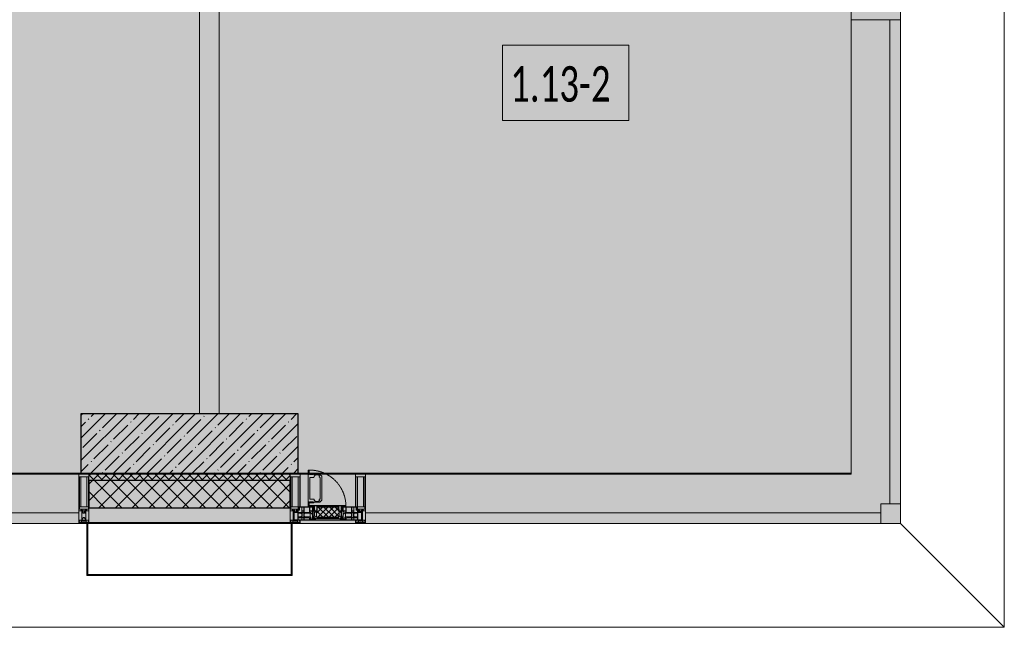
# Model space of a CAD drawing. Header units: millimetres. Extents: x -26897837 to 7466349, y -86687 to 22351.
# Tile 168 of 256: x 69418 to 74403, y -50259 to -47184. Entities that reach past the tile are written whole.
import ezdxf

# ---------------------------------------------------------------- set-up
doc = ezdxf.new("R2010")
doc.units = ezdxf.units.MM
doc.linetypes.add('-D1-02х01', pattern=[3, 2, -1])
for name, color, linetype, lineweight in [('_0', 7, 'Continuous', 13), ('A-010-A_ROOM', 7, 'Continuous', 18), ('A-200-M_WALL', 7, 'Continuous', 5), ('A-200-M_WALL_INT', 7, 'Continuous', 5), ('A-200-M_WALL_PAT', 7, 'Continuous', 5), ('A-214-M_CURT_WALL', 7, 'Continuous', 5), ('A-215-M_CURT_PANEL', 7, 'Continuous', 5), ('A-230-M_FLOOR', 7, 'Continuous', 5), ('A-280-M_COLUMN', 7, 'Continuous', 5), ('A-314-M_WINDOW', 7, 'Continuous', 5), ('S-280-M_COLUMN', 7, 'Continuous', 5), ('Z-060-M_DETAIL', 7, 'Continuous', 5), ('Ограждение', 7, 'Continuous', 5), ('Поручни', 7, 'Continuous', 5)]:
    doc.layers.add(name, color=color, linetype=linetype, lineweight=lineweight)
doc.styles.add('Calibri Light_2', font='Calibri light.ttf', dxfattribs={"width": 0.7, "height": 250})

# ---------------------------------------------------------------- blocks, each defined once
blk = doc.blocks.new('System Panel - A_PAN_Glass-3490855-50_AS_Plan_13')
at = {"layer": 'A-215-M_CURT_PANEL'}
for p, q in [((1225, 55), (-1225, 55)), ((-1225, 55), (-1225, 0)), ((1225, 0), (1225, 55)), ((-1225, 0), (1225, 0))]:
    blk.add_line(p, q, dxfattribs=at)
blk = doc.blocks.new('Rectangular Mullion - R_StandardFrame_50Wx250H-5694968-50_AS_Plan_13')
at = {"layer": 'A-214-M_CURT_WALL'}
blk.add_line((37450, 1795), (37450, -505), dxfattribs=at)
blk = doc.blocks.new('Quad Corner Mullion - Q_0_100_-50-3490237-50_AS_Plan_13')
at = {"layer": 'A-214-M_CURT_WALL', "lineweight": 9}
for p, q in [((0, 0), (-100, 0)), ((-100, 0), (-100, -100)), ((0, -100), (0, 0)), ((-100, -100), (0, -100))]:
    blk.add_line(p, q, dxfattribs=at)
blk = doc.blocks.new('Rectangular Mullion - R_StandardFrame_50Wx250H-3490856-50_AS_Plan_13')
at = {"layer": 'A-214-M_CURT_WALL', "lineweight": 9}
for p, q in [((-50, -250), (-50, 0)), ((-50, 0), (0, 0)), ((0, 0), (0, -250)), ((0, -250), (-50, -250))]:
    blk.add_line(p, q, dxfattribs=at)
blk = doc.blocks.new('System Panel - A_PAN_Glass-5838461-50_AS_Plan_13')
at = {"layer": 'A-215-M_CURT_PANEL'}
for p, q in [((1305, 55), (-1305, 55)), ((-1305, 55), (-1305, 0)), ((1305, 0), (1305, 55)), ((-1305, 0), (1305, 0))]:
    blk.add_line(p, q, dxfattribs=at)
blk = doc.blocks.new('Rectangular Mullion - R_StandardFrame_50Wx250H-5694969-50_AS_Plan_13')
at = {"layer": 'A-214-M_CURT_WALL'}
blk.add_line((37450, -505), (34990, -505), dxfattribs=at)
blk = doc.blocks.new('A_PAN_Створка - 383мм-V6-50_AS_Plan_13')
at = {"layer": 'A-215-M_CURT_PANEL'}
h = blk.add_hatch(dxfattribs=at)
h.set_pattern_fill('FP_9', color=256, style=0, pattern_type=2)
h.set_pattern_definition([(225, (34800, -754.981), (14.142136, -14.142136), []), (315, (34800, -754.981), (14.142136, 14.142136), [])])
h.paths.add_polyline_path([(-54.5, -31.8), (-54.9, -34.1), (-57.2, -36.4), (-57.2, -60.8), (-54.6, -63.4), (-53.6, -82.7), (54.6, -81.8), (54.6, -63.4), (57.2, -60.8), (57.2, -36.4), (54.9, -34.1), (54.5, -31.8)])
at = {"layer": 'A-314-M_WINDOW'}
for p, q in [((-67.9, -17), (-171, -17)), ((-171, -17), (-171, -57)), ((-171, -18.5), (-153.5, -18.5)), ((-153.5, -18.5), (-152, -20)), ((-152, -20), (-152, -73.5)), ((-150.5, -17), (-150.5, -29.4)), ((-132.4, -18.6), (-150.5, -18.6)), ((-150.5, -29.4), (-132.4, -29.4)), ((-150.5, -33.6), (-150.5, -68)), ((-136.3, -33.6), (-150.5, -33.6)), ((-137.2, -31), (-135.8, -35)), ((-132.5, -31), (-137.2, -31)), ((-132.1, -36.8), (-135.8, -35)), ((-132.1, -49), (-135.8, -50.8)), ((-132.5, -31.9), (-133.4, -33.7)), ((-133.4, -33.7), (-130.1, -35.3)), ((-132.5, -31.9), (-132.5, -31)), ((-132.4, -29.4), (-132.4, -18.6)), ((-132.1, -49), (-132.1, -36.8)), ((-131, -18.2), (-131, -29.5)), ((-120.8, -18.2), (-131, -18.2)), ((-131, -29.5), (-120.8, -29.5)), ((-131, -30.9), (-131, -33)), ((-120.8, -30.9), (-131, -30.9)), ((-129.4, -34.6), (-131, -33)), ((-130.1, -35.3), (-129.4, -34.6)), ((-130.1, -35.3), (-130.1, -50.4)), ((-122.4, -34.6), (-120.8, -33)), ((-121.7, -35.3), (-122.4, -34.6)), ((-118.4, -33.7), (-121.7, -35.3)), ((-121.7, -35.3), (-121.7, -50.4)), ((-120.8, -18.2), (-120.8, -29.5)), ((-120.8, -30.9), (-120.8, -33)), ((-119.7, -36.8), (-115.9, -35)), ((-119.7, -49), (-119.7, -36.8)), ((-119.7, -49), (-115.9, -50.8)), ((-119.3, -18.6), (-92.5, -18.6)), ((-119.3, -29.4), (-119.3, -18.6)), ((-92.5, -29.4), (-119.3, -29.4)), ((-119.3, -31), (-114.6, -31)), ((-119.3, -31.9), (-119.3, -31)), ((-119.3, -31.9), (-118.4, -33.7)), ((-114.6, -31), (-115.9, -35)), ((-94.1, -33.5), (-115.4, -33.5)), ((-89.9, -35.1), (-94.1, -33.5)), ((-92.5, -18.6), (-92.5, -29.4)), ((-90.8, -18.5), (-90.8, -29.4)), ((-87.3, -18.5), (-90.8, -18.5)), ((-90.8, -29.4), (-85.9, -29.4)), ((-89.9, -32.5), (-89.9, -35.1)), ((-85.9, -32.5), (-89.9, -32.5)), ((-89.9, -35.1), (-89.9, -50.9)), ((-87.3, -20.4), (-87.3, -18.5)), ((-87.3, -20.4), (-87.3, -21.9)), ((-84.8, -20.4), (-87.3, -20.4)), ((-87.3, -21.9), (-85.9, -21.9)), ((-85.9, -18.2), (-85.9, -20.4)), ((-75.9, -18.2), (-85.9, -18.2)), ((-85.9, -21.9), (-85.9, -29.4)), ((-85.9, -29.4), (-85.9, -32.5)), ((-85.9, -53.5), (-78, -45.6)), ((-83.4, -20.4), (-84.8, -20.4)), ((-70, -33.8), (-83.4, -20.4)), ((-78, -84), (-78, -23.5)), ((-78, -23.5), (-67.9, -23.5)), ((-78, -36.8), (-70, -36.8)), ((-78, -45.6), (-78, -36.8)), ((-75.9, -21.5), (-75.9, -18.2)), ((-75.9, -21.5), (-75.9, -23.5)), ((-74.9, -21.5), (-75.9, -21.5)), ((-75.9, -23.5), (-73, -23.5)), ((-74.9, -17.9), (-74.9, -21.5)), ((-68.9, -17.9), (-74.9, -17.9)), ((-67.2, -29.3), (-73, -23.5)), ((-61.4, -23.5), (-70, -32.1)), ((-70, -32.1), (-70, -62.5)), ((-70, -36.8), (-70, -33.8)), ((-68.9, -21.5), (-68.9, -17.9)), ((-67.9, -21.5), (-68.9, -21.5)), ((67.9, -17), (-67.9, -17)), ((-61.4, -23.5), (-67.9, -17)), ((-67.9, -17), (-67.9, -23.5)), ((-67.9, -17), (67.9, -17)), ((-67.9, -21.5), (-67.9, -23.5)), ((-67.9, -23.5), (-64.6, -26.8)), ((-67.9, -23.5), (-64.6, -26.8)), ((-64.6, -26.8), (-67.2, -29.3)), ((-64.6, -26.8), (-61.4, -23.5)), ((61.4, -23.5), (-61.4, -23.5)), ((67.9, -17), (61.4, -23.5)), ((70, -32.1), (61.4, -23.5)), ((61.4, -23.5), (64.6, -26.8)), ((67.9, -23.5), (64.6, -26.8)), ((64.6, -26.8), (67.9, -23.5)), ((64.6, -26.8), (67.2, -29.3)), ((67.2, -29.3), (73, -23.5)), ((67.9, -23.5), (67.9, -17)), ((171, -17), (67.9, -17)), ((67.9, -21.5), (67.9, -23.5)), ((67.9, -21.5), (68.9, -21.5)), ((67.9, -23.5), (78, -23.5)), ((68.9, -17.9), (74.9, -17.9)), ((68.9, -21.5), (68.9, -17.9)), ((70, -33.8), (83.4, -20.4)), ((70, -62.5), (70, -32.1)), ((70, -36.8), (70, -33.8)), ((78, -36.8), (70, -36.8)), ((75.9, -23.5), (73, -23.5)), ((74.9, -17.9), (74.9, -21.5)), ((74.9, -21.5), (75.9, -21.5)), ((75.9, -18.2), (85.9, -18.2)), ((75.9, -21.5), (75.9, -18.2)), ((75.9, -21.5), (75.9, -23.5)), ((78, -23.5), (78, -84)), ((78, -45.6), (78, -36.8)), ((85.9, -53.5), (78, -45.6)), ((83.4, -20.4), (84.8, -20.4)), ((84.8, -20.4), (87.3, -20.4)), ((85.9, -18.2), (85.9, -20.4)), ((85.9, -21.9), (85.9, -29.4)), ((87.3, -21.9), (85.9, -21.9)), ((85.9, -29.4), (85.9, -32.5)), ((90.8, -29.4), (85.9, -29.4)), ((85.9, -32.5), (89.9, -32.5)), ((87.3, -18.5), (90.8, -18.5)), ((87.3, -20.4), (87.3, -18.5)), ((87.3, -20.4), (87.3, -21.9)), ((89.9, -32.5), (89.9, -35.1)), ((89.9, -35.1), (94.1, -33.5)), ((89.9, -35.1), (89.9, -50.9)), ((90.8, -18.5), (90.8, -29.4)), ((92.5, -18.6), (92.5, -29.4)), ((119.3, -18.6), (92.5, -18.6)), ((92.5, -29.4), (119.3, -29.4)), ((94.1, -33.5), (115.4, -33.5)), ((114.6, -31), (115.9, -35)), ((119.3, -31), (114.6, -31)), ((119.7, -36.8), (115.9, -35)), ((119.7, -49), (115.9, -50.8)), ((119.3, -31.9), (118.4, -33.7)), ((118.4, -33.7), (121.7, -35.3)), ((119.3, -29.4), (119.3, -18.6)), ((119.3, -31.9), (119.3, -31)), ((119.7, -49), (119.7, -36.8)), ((120.8, -18.2), (120.8, -29.5)), ((120.8, -18.2), (131, -18.2)), ((131, -29.5), (120.8, -29.5)), ((120.8, -30.9), (120.8, -33)), ((120.8, -30.9), (131, -30.9)), ((122.4, -34.6), (120.8, -33)), ((121.7, -35.3), (122.4, -34.6)), ((121.7, -35.3), (121.7, -50.4)), ((129.4, -34.6), (131, -33)), ((130.1, -35.3), (129.4, -34.6)), ((133.4, -33.7), (130.1, -35.3)), ((130.1, -35.3), (130.1, -50.4)), ((131, -18.2), (131, -29.5)), ((131, -30.9), (131, -33)), ((132.1, -36.8), (135.8, -35)), ((132.1, -49), (132.1, -36.8)), ((132.1, -49), (135.8, -50.8)), ((132.4, -18.6), (150.5, -18.6)), ((132.4, -29.4), (132.4, -18.6)), ((150.5, -29.4), (132.4, -29.4)), ((132.5, -31), (137.2, -31)), ((132.5, -31.9), (132.5, -31)), ((132.5, -31.9), (133.4, -33.7)), ((137.2, -31), (135.8, -35)), ((136.3, -33.6), (150.5, -33.6)), ((150.5, -17), (150.5, -29.4)), ((150.5, -33.6), (150.5, -68)), ((153.5, -18.5), (152, -20)), ((152, -20), (152, -73.5)), ((171, -18.5), (153.5, -18.5)), ((171, -57), (171, -17)), ((-171, -55.5), (-152, -55.5)), ((-171, -57), (-156, -57)), ((-153, -60), (-153, -73.5)), ((-153, -73.5), (-150, -73.5)), ((-136.4, -52.4), (-150.5, -52.4)), ((-150.5, -56.6), (-132.4, -56.6)), ((-150.5, -68), (-143.5, -68)), ((-150.5, -69.5), (-150.5, -73.5)), ((-145, -69.5), (-150.5, -69.5)), ((-150, -73.5), (-150, -84)), ((-150, -84), (-78, -84)), ((-148.5, -81), (-148.5, -82.5)), ((-143.5, -81), (-148.5, -81)), ((-148.5, -82.5), (-132.4, -82.5)), ((-145, -69.5), (-145, -79.5)), ((-143.5, -68), (-143.5, -81)), ((-137.2, -54.8), (-135.8, -50.8)), ((-132.5, -54.8), (-137.2, -54.8)), ((-133.4, -52), (-130.1, -50.4)), ((-132.5, -53.8), (-133.4, -52)), ((-132.5, -53.8), (-132.5, -54.8)), ((-132.4, -56.6), (-132.4, -82.5)), ((-129.4, -51.1), (-131, -52.7)), ((-131, -55.1), (-131, -52.7)), ((-120.8, -55.1), (-131, -55.1)), ((-131, -56.5), (-131, -62.6)), ((-131, -56.5), (-120.8, -56.5)), ((-120.8, -62.6), (-131, -62.6)), ((-131, -64.6), (-120.8, -64.6)), ((-131, -82.5), (-131, -64.6)), ((-131, -82.5), (-120.8, -82.5)), ((-130.1, -50.4), (-129.4, -51.1)), ((-121.7, -50.4), (-122.4, -51.1)), ((-122.4, -51.1), (-120.8, -52.7)), ((-118.4, -52), (-121.7, -50.4)), ((-120.8, -55.1), (-120.8, -52.7)), ((-120.8, -56.5), (-120.8, -62.6)), ((-120.8, -82.5), (-120.8, -64.6)), ((-119.3, -53.8), (-118.4, -52)), ((-119.3, -53.8), (-119.3, -54.8)), ((-119.3, -54.8), (-114.6, -54.8)), ((-119.3, -56.6), (-119.3, -82.5)), ((-92.5, -56.6), (-119.3, -56.6)), ((-119.3, -82.5), (-92.5, -82.5)), ((-114.6, -54.8), (-115.9, -50.8)), ((-94.1, -52.5), (-115.3, -52.5)), ((-89.9, -50.9), (-94.1, -52.5)), ((-92.5, -56.6), (-92.5, -82.5)), ((-73.9, -87.5), (-91.5, -87.5)), ((-91.5, -87.5), (-91.5, -92)), ((-91.5, -92), (91.5, -92)), ((-90.8, -56.6), (-85.9, -56.6)), ((-90.8, -62.7), (-90.8, -56.6)), ((-80.4, -62.7), (-90.8, -62.7)), ((-90.8, -64.6), (-90.8, -82.5)), ((-80.1, -64.6), (-90.8, -64.6)), ((-90.8, -82.5), (-79.5, -82.5)), ((-89.9, -52.2), (-89.9, -50.9)), ((-89.9, -52.2), (-88.6, -53.5)), ((-85.9, -53.5), (-88.6, -53.5)), ((-85.9, -56.6), (-85.9, -53.5)), ((-78, -84), (-85, -84)), ((-85, -84), (-85, -87.5)), ((-85, -87.5), (-78, -87.5)), ((-80.4, -61.1), (-80.4, -62.7)), ((-78, -61.1), (-80.4, -61.1)), ((-80.1, -66.1), (-80.1, -64.6)), ((-78, -66.1), (-80.1, -66.1)), ((-79.5, -80.6), (-78, -80.6)), ((-79.5, -82.5), (-79.5, -80.6)), ((-78, -66.1), (-78, -61.1)), ((-78, -87.5), (-78, -84)), ((-78, -84), (-73.9, -84)), ((-70, -62.5), (-73.9, -62.5)), ((-73.9, -62.5), (-73.9, -87.5)), ((73.9, -62.5), (70, -62.5)), ((73.9, -87.5), (73.9, -62.5)), ((73.9, -84), (78, -84)), ((91.5, -87.5), (73.9, -87.5)), ((78, -61.1), (80.4, -61.1)), ((78, -66.1), (78, -61.1)), ((78, -66.1), (80.1, -66.1)), ((79.5, -80.6), (78, -80.6)), ((78, -87.5), (78, -84)), ((78, -84), (85, -84)), ((78, -84), (150, -84)), ((85, -87.5), (78, -87.5)), ((79.5, -82.5), (79.5, -80.6)), ((90.8, -82.5), (79.5, -82.5)), ((80.1, -64.6), (90.8, -64.6)), ((80.1, -66.1), (80.1, -64.6)), ((80.4, -61.1), (80.4, -62.7)), ((80.4, -62.7), (90.8, -62.7)), ((85, -84), (85, -87.5)), ((85.9, -53.5), (88.6, -53.5)), ((85.9, -56.6), (85.9, -53.5)), ((90.8, -56.6), (85.9, -56.6)), ((89.9, -52.2), (88.6, -53.5)), ((89.9, -50.9), (94.1, -52.5)), ((89.9, -52.2), (89.9, -50.9)), ((90.8, -62.7), (90.8, -56.6)), ((90.8, -64.6), (90.8, -82.5)), ((91.5, -92), (91.5, -87.5)), ((92.5, -56.6), (119.3, -56.6)), ((92.5, -56.6), (92.5, -82.5)), ((119.3, -82.5), (92.5, -82.5)), ((94.1, -52.5), (115.3, -52.5)), ((114.6, -54.8), (115.9, -50.8)), ((119.3, -54.8), (114.6, -54.8)), ((118.4, -52), (121.7, -50.4)), ((119.3, -53.8), (118.4, -52)), ((119.3, -53.8), (119.3, -54.8)), ((119.3, -56.6), (119.3, -82.5)), ((122.4, -51.1), (120.8, -52.7)), ((120.8, -55.1), (120.8, -52.7)), ((120.8, -55.1), (131, -55.1)), ((120.8, -56.5), (120.8, -62.6)), ((131, -56.5), (120.8, -56.5)), ((120.8, -62.6), (131, -62.6)), ((120.8, -82.5), (120.8, -64.6)), ((131, -64.6), (120.8, -64.6)), ((131, -82.5), (120.8, -82.5)), ((121.7, -50.4), (122.4, -51.1)), ((130.1, -50.4), (129.4, -51.1)), ((129.4, -51.1), (131, -52.7)), ((133.4, -52), (130.1, -50.4)), ((131, -55.1), (131, -52.7)), ((131, -56.5), (131, -62.6)), ((131, -82.5), (131, -64.6)), ((150.5, -56.6), (132.4, -56.6)), ((132.4, -56.6), (132.4, -82.5)), ((148.5, -82.5), (132.4, -82.5)), ((132.5, -53.8), (133.4, -52)), ((132.5, -53.8), (132.5, -54.8)), ((132.5, -54.8), (137.2, -54.8)), ((137.2, -54.8), (135.8, -50.8)), ((136.4, -52.4), (150.5, -52.4)), ((143.5, -68), (143.5, -81)), ((150.5, -68), (143.5, -68)), ((143.5, -81), (148.5, -81)), ((145, -69.5), (150.5, -69.5)), ((145, -69.5), (145, -79.5)), ((148.5, -81), (148.5, -82.5)), ((150, -84), (150, -73.5)), ((150, -73.5), (153, -73.5)), ((150.5, -69.5), (150.5, -73.5)), ((171, -55.5), (152, -55.5)), ((153, -73.5), (153, -60)), ((156, -57), (171, -57))]:
    blk.add_line(p, q, dxfattribs=at)
for centre, start, end in [((-156, -60), 0, 90), ((156, -60), 90, 180)]:
    blk.add_arc(centre, 3, start, end, dxfattribs=at)
at = {"layer": 'A-314-M_WINDOW', "linetype": '-D1-02х01'}
blk.add_arc((91.4, -87.5), 183, 181.4091, 271.1445, dxfattribs=at)
at = {"layer": 'Z-060-M_DETAIL'}
for p, q in [((-70, -32.1), (-61.4, -23.5)), ((-70, -62.5), (-70, -32.1)), ((-67.8, -38.3), (-65.7, -37.4)), ((-67.8, -55.7), (-67.8, -38.3)), ((-65.7, -37.4), (-60.8, -34.7)), ((61.4, -23.5), (-61.4, -23.5)), ((-60.8, -34.7), (-57.3, -35.9)), ((-55.2, -33.8), (-57.3, -35.9)), ((-54.9, -34.1), (-57.2, -36.4)), ((-57.2, -36.4), (-57.2, -60.8)), ((-55.2, -33.8), (-54.8, -31.5)), ((-54.9, -25.8), (-53.9, -24.8)), ((-54.9, -29.5), (-54.9, -25.8)), ((-53.9, -30.5), (-54.9, -29.5)), ((-54.5, -31.8), (-54.9, -34.1)), ((0, -31.5), (-54.8, -31.5)), ((54.5, -31.8), (-54.5, -31.8)), ((-53.9, -24.8), (53.9, -24.8)), ((53.9, -30.5), (-53.9, -30.5)), ((0, -31.5), (54.8, -31.5)), ((54.9, -25.8), (53.9, -24.8)), ((53.9, -30.5), (54.9, -29.5)), ((54.9, -34.1), (54.5, -31.8)), ((55.2, -33.8), (54.8, -31.5)), ((54.9, -29.5), (54.9, -25.8)), ((57.2, -36.4), (54.9, -34.1)), ((55.2, -33.8), (57.3, -35.9)), ((57.2, -60.8), (57.2, -36.4)), ((60.8, -34.7), (57.3, -35.9)), ((65.7, -37.4), (60.8, -34.7)), ((70, -32.1), (61.4, -23.5)), ((67.8, -38.3), (65.7, -37.4)), ((67.8, -55.7), (67.8, -38.3)), ((70, -62.5), (70, -32.1)), ((-91.5, -87.5), (-73.9, -87.5)), ((-91.5, -92), (-91.5, -87.5)), ((-91.5, -92), (91.5, -92)), ((-83.4, -90.3), (-83.4, -87.5)), ((-83.4, -90.3), (-69.4, -90.3)), ((-73.9, -62.5), (-70, -62.5)), ((-73.9, -87.5), (-73.9, -62.5)), ((-69.4, -66.5), (-73.9, -66.5)), ((-73.9, -81.5), (-69.4, -81.5)), ((-69.4, -85.5), (-73.9, -85.5)), ((-69.4, -81.5), (-69.4, -66.5)), ((-69.4, -90.3), (-69.4, -85.5)), ((-61.7, -62.5), (-67.9, -62.5)), ((-67.9, -62.5), (-67.9, -89.3)), ((-67.9, -89.3), (-66.9, -90.3)), ((-66, -56.5), (-67.8, -55.7)), ((-66.9, -90.3), (-57.4, -90.3)), ((-66, -56.5), (-62, -59.1)), ((-62, -59.1), (-60.7, -61)), ((-61.7, -64.9), (-61.7, -62.5)), ((-60.1, -67.7), (-61.7, -64.9)), ((-60.7, -61), (-57.4, -61)), ((-56.4, -67.7), (-60.1, -67.7)), ((-57.4, -61), (-54.9, -63.5)), ((-57.4, -90.3), (-56.4, -89.4)), ((-57.2, -60.8), (-54.6, -63.4)), ((-56.4, -89.4), (-56.4, -67.7)), ((-54.9, -63.5), (-54.9, -81.9)), ((-54.9, -81.9), (-53.8, -83)), ((-54.9, -85.6), (-53.9, -84.6)), ((-54.9, -89.3), (-54.9, -85.6)), ((-53.9, -90.3), (-54.9, -89.3)), ((-54.6, -63.4), (-54.6, -81.8)), ((-54.6, -81.8), (-53.6, -82.7)), ((-53.9, -84.6), (53.9, -84.6)), ((53.9, -90.3), (-53.9, -90.3)), ((53.8, -83), (-53.8, -83)), ((-53.6, -82.7), (53.6, -82.7)), ((53.6, -82.7), (54.6, -81.8)), ((54.9, -81.9), (53.8, -83)), ((54.9, -85.6), (53.9, -84.6)), ((53.9, -90.3), (54.9, -89.3)), ((54.6, -63.4), (57.2, -60.8)), ((54.6, -81.8), (54.6, -63.4)), ((57.4, -61), (54.9, -63.5)), ((54.9, -63.5), (54.9, -81.9)), ((54.9, -89.3), (54.9, -85.6)), ((56.4, -67.7), (60.1, -67.7)), ((56.4, -89.4), (56.4, -67.7)), ((57.4, -90.3), (56.4, -89.4)), ((60.7, -61), (57.4, -61)), ((66.9, -90.3), (57.4, -90.3)), ((60.1, -67.7), (61.7, -64.9)), ((62, -59.1), (60.7, -61)), ((61.7, -62.5), (67.9, -62.5)), ((61.7, -64.9), (61.7, -62.5)), ((66, -56.5), (62, -59.1)), ((66, -56.5), (67.8, -55.7)), ((67.9, -89.3), (66.9, -90.3)), ((67.9, -62.5), (67.9, -89.3)), ((69.4, -66.5), (73.9, -66.5)), ((69.4, -81.5), (69.4, -66.5)), ((73.9, -81.5), (69.4, -81.5)), ((69.4, -85.5), (73.9, -85.5)), ((69.4, -90.3), (69.4, -85.5)), ((83.4, -90.3), (69.4, -90.3)), ((73.9, -62.5), (70, -62.5)), ((73.9, -87.5), (73.9, -62.5)), ((91.5, -87.5), (73.9, -87.5)), ((83.4, -90.3), (83.4, -87.5)), ((91.5, -92), (91.5, -87.5))]:
    blk.add_line(p, q, dxfattribs=at)
at = {"layer": 'Z-060-M_DETAIL', "color": 9, "true_color": 0xc8c8c8}
for p, q in [((95.1, -87.5), (95.1, -105.1)), ((99.6, -87.5), (95.1, -87.5)), ((97.9, -95.6), (95.1, -95.6)), ((97.9, -95.6), (97.9, -109.6)), ((99.6, -270.5), (99.6, -87.5)), ((39.7, -109), (31.1, -117.6)), ((31.1, -117.6), (31.1, -240.4)), ((41.4, -123.8), (39.1, -124.2)), ((39.1, -179), (39.1, -124.2)), ((70.1, -109), (39.7, -109)), ((41.4, -123.8), (43.5, -121.7)), ((45, -113.3), (42.3, -118.2)), ((42.3, -118.2), (43.5, -121.7)), ((45.9, -111.2), (45, -113.3)), ((63.3, -111.2), (45.9, -111.2)), ((64.1, -113), (63.3, -111.2)), ((64.1, -113), (66.7, -117)), ((66.7, -117), (68.6, -118.3)), ((68.6, -118.3), (68.6, -121.6)), ((68.6, -121.6), (71.1, -124.1)), ((70.1, -105.1), (70.1, -109)), ((95.1, -105.1), (70.1, -105.1)), ((71.1, -124.1), (89.5, -124.1)), ((74.1, -109.6), (74.1, -105.1)), ((89.1, -109.6), (74.1, -109.6)), ((89.1, -105.1), (89.1, -109.6)), ((89.5, -124.1), (90.6, -125.2)), ((90.6, -125.2), (90.6, -232.8)), ((93.1, -109.6), (93.1, -105.1)), ((97.9, -109.6), (93.1, -109.6)), ((39.1, -179), (39.1, -233.8)), ((39.7, -249), (31.1, -240.4)), ((41.4, -234.2), (39.1, -233.8)), ((70.1, -249), (39.7, -249)), ((41.4, -234.2), (43.5, -236.3)), ((42.3, -239.8), (43.5, -236.3)), ((45, -244.7), (42.3, -239.8)), ((45.9, -246.8), (45, -244.7)), ((63.3, -246.8), (45.9, -246.8)), ((64.1, -245), (63.3, -246.8)), ((64.1, -245), (66.7, -241)), ((66.7, -241), (68.6, -239.7)), ((68.6, -236.4), (71.1, -233.9)), ((68.6, -239.7), (68.6, -236.4)), ((70.1, -252.9), (70.1, -249)), ((71.1, -233.9), (89.5, -233.9)), ((74.1, -248.4), (74.1, -252.9)), ((89.1, -248.4), (74.1, -248.4)), ((89.1, -252.9), (89.1, -248.4)), ((89.5, -233.9), (90.6, -232.8)), ((93.1, -248.4), (93.1, -252.9)), ((97.9, -248.4), (93.1, -248.4)), ((97.9, -262.4), (97.9, -248.4)), ((95.1, -252.9), (70.1, -252.9)), ((95.1, -270.5), (95.1, -252.9)), ((97.9, -262.4), (95.1, -262.4)), ((99.6, -270.5), (95.1, -270.5))]:
    blk.add_line(p, q, dxfattribs=at)
blk = doc.blocks.new('Rectangular Mullion - R_StandardFrame_50Wx250H-V3-50_AS_Plan_13')
at = {"layer": 'A-214-M_CURT_WALL'}
for p, q in [((37450, 15934.9), (37450, 16145)), ((37700, 15865), (37700, 16145)), ((37450, 15865), (37450, 15905.4))]:
    blk.add_line(p, q, dxfattribs=at)
blk = doc.blocks.new('Rectangular Mullion - 50Wx250H-V1-50_AS_Plan_13')
at = {"layer": 'Z-060-M_DETAIL'}
for p, q in [((-25, 84), (-25, 250)), ((-25, 250), (0, 250)), ((25, 250), (0, 250)), ((25, 65.2), (25, 250)), ((-23, 237.3), (0, 237.3)), ((-23, 237.3), (-23, 84)), ((-14.9, 84), (-14.9, 237.3)), ((23, 237.3), (0, 237.3)), ((14.9, 84), (14.9, 237.3)), ((23, 237.3), (23, 73.6)), ((0, 84), (-15, 84)), ((-0.5, 73.6), (-15, 73.6)), ((-10, 71.3), (-12, 71.3)), ((-10, 57.4), (-10, 71.3)), ((-7, 65.2), (-5.9, 67.3)), ((-7, 65.2), (-7, 57)), ((-4.1, 67.3), (-5.9, 67.3)), ((-4.1, 67.3), (-2.9, 65.1)), ((-2.9, 65.1), (-2.9, 57)), ((0, 84), (23, 84)), ((0.5, 73.6), (23, 73.6)), ((4.1, 67.3), (2.9, 65.1)), ((2.9, 65.1), (2.9, 57)), ((4.1, 67.3), (5.9, 67.3)), ((7, 65.2), (5.9, 67.3)), ((7, 65.2), (7, 54.7)), ((8.7, 53), (7, 54.7)), ((8.7, 53), (10, 53)), ((10, 71.3), (14, 71.3)), ((10, 53), (10, 71.3)), ((10, 53), (10, 17)), ((14, 71.3), (14, 65.2)), ((14, 65.2), (25, 65.2)), ((-23.8, 14.6), (-25, 14.2)), ((-25, 0), (-25, 14.2)), ((-23.8, 17), (-23.8, 14.6)), ((-22.5, 10.6), (-23.8, 14.6)), ((-22.5, 10.6), (-23.7, 9.9)), ((-23.7, 1.3), (-23.7, 9.9)), ((-23.7, 1.3), (-11.8, 1.3)), ((-23.2, 10.2), (-22.5, 8)), ((-22.5, 8), (-22.5, 4.5)), ((-21.3, 4.5), (-22.5, 4.5)), ((-22.3, 17), (-22.3, 16)), ((-22.3, 16), (-21.3, 16)), ((-19.9, 17), (-21.3, 16)), ((-21.3, 4.5), (-21.3, 6.5)), ((-21.3, 6.5), (-14.2, 6.5)), ((-7.4, 16.6), (-18.4, 16.6)), ((-14.2, 6.5), (-14.2, 4.5)), ((-13.2, 4.5), (-14.2, 4.5)), ((-13.2, 4.5), (-12.2, 7.2)), ((-12.7, 7.6), (-11.3, 11.4)), ((-12.7, 7.6), (-11.8, 6.9)), ((-12.2, 9), (-12.2, 14.8)), ((-12.2, 14.8), (0, 14.8)), ((-11.8, 1.3), (-11.8, 6.9)), ((-10.5, 11.2), (-11.3, 11.4)), ((-10.5, 1.5), (-10.5, 11.2)), ((-4.8, 1.5), (-10.5, 1.5)), ((0, 8), (-4.8, 8)), ((-4.8, 1.5), (-4.8, 8)), ((-2.6, 16.8), (0, 16.8)), ((2.6, 16.8), (0, 16.8)), ((0, 14.8), (0, 16.8)), ((0, 14.8), (0, 16.8)), ((12.2, 14.8), (0, 14.8)), ((0, 0), (0, 8)), ((0, 8), (4.8, 8)), ((0, 0), (0, 8)), ((4.8, 1.5), (4.8, 8)), ((4.8, 1.5), (10.5, 1.5)), ((8.5, 23), (6, 25.5)), ((6, 18), (7.4, 18)), ((7.4, 18), (7.4, 16.6)), ((7.4, 16.6), (18.4, 16.6)), ((7.5, 18.5), (8.5, 18.5)), ((7.5, 17), (7.5, 18.5)), ((10, 17), (7.5, 17)), ((8.5, 18.5), (8.5, 23)), ((10.5, 11.2), (11.3, 11.4)), ((10.5, 1.5), (10.5, 11.2)), ((12.7, 7.6), (11.3, 11.4)), ((12.7, 7.6), (11.8, 6.9)), ((11.8, 1.3), (11.8, 6.9)), ((23.7, 1.3), (11.8, 1.3)), ((12.2, 9), (12.2, 14.8)), ((13.2, 4.5), (12.2, 7.2)), ((13.2, 4.5), (14.2, 4.5)), ((21.3, 6.5), (14.2, 6.5)), ((14.2, 6.5), (14.2, 4.5)), ((18.4, 16.6), (19, 17.6)), ((19, 17.6), (21.3, 16)), ((22.3, 16), (21.3, 16)), ((21.3, 4.5), (21.3, 6.5)), ((21.3, 4.5), (22.5, 4.5)), ((22.3, 17), (22.3, 16)), ((22.3, 17), (23.8, 17)), ((22.5, 10.6), (23.8, 14.6)), ((22.5, 10.6), (23.7, 9.9)), ((23.2, 10.2), (22.5, 8)), ((22.5, 8), (22.5, 4.5)), ((23.7, 1.3), (23.7, 9.9)), ((23.8, 17), (23.8, 14.6)), ((23.8, 14.6), (25, 14.2)), ((25, 0), (25, 14.2)), ((-25, 0), (0, 0)), ((25, 0), (0, 0))]:
    blk.add_line(p, q, dxfattribs=at)
for centre, start, end in [((-0.5, 73.1), 360, 90), ((0.5, 73.1), 90, 180)]:
    blk.add_arc(centre, 0.5, start, end, dxfattribs=at)
blk = doc.blocks.new('Rectangular Mullion - R_StandardFrame_50Wx250H-3902728-50_AS_Plan_13')
at = {"layer": 'A-214-M_CURT_WALL', "lineweight": 9}
for p, q in [((-25, -17), (-25, 0)), ((-25, 0), (25, 0)), ((25, 0), (25, -250)), ((-25, -250), (-25, -84)), ((25, -250), (-25, -250))]:
    blk.add_line(p, q, dxfattribs=at)
blk = doc.blocks.new('System Panel - A_PAN_Glass-3903954-50_AS_Plan_13')
at = {"layer": 'A-215-M_CURT_PANEL'}
for p, q in [((825, 55), (-825, 55)), ((-825, 55), (-825, 0)), ((825, 0), (825, 55)), ((-825, 0), (825, 0))]:
    blk.add_line(p, q, dxfattribs=at)
blk = doc.blocks.new('Rectangular Mullion - R_StandardFrame_50Wx250H-3725449-50_AS_Plan_13')
at = {"layer": 'A-214-M_CURT_WALL'}
blk.add_line((33540, -505), (31890, -505), dxfattribs=at)
blk = doc.blocks.new('Rectangular Mullion - 50Wx250H-2623690-50_AS_Plan_13')
at = {"layer": 'Z-060-M_DETAIL'}
for p, q in [((-25, 65.2), (-25, 250)), ((-25, 250), (0, 250)), ((25, 250), (0, 250)), ((25, 65.2), (25, 250)), ((-23, 237.3), (0, 237.3)), ((-23, 237.3), (-23, 73.6)), ((-14.9, 84), (-14.9, 237.3)), ((23, 237.3), (0, 237.3)), ((14.9, 84), (14.9, 237.3)), ((23, 237.3), (23, 73.6)), ((-14, 65.2), (-25, 65.2)), ((0, 84), (-23, 84)), ((-0.5, 73.6), (-23, 73.6)), ((-14, 71.3), (-14, 65.2)), ((-10, 71.3), (-14, 71.3)), ((-10, 53), (-10, 71.3)), ((-8.7, 53), (-10, 53)), ((-10, 53), (-10, 17)), ((-8.7, 53), (-7, 54.7)), ((-7, 65.2), (-5.9, 67.3)), ((-7, 65.2), (-7, 54.7)), ((-4.1, 67.3), (-5.9, 67.3)), ((-4.1, 67.3), (-2.9, 65.1)), ((-2.9, 65.1), (-2.9, 54.6)), ((-1.3, 53), (-2.9, 54.6)), ((0, 53), (-1.3, 53)), ((0, 84), (23, 84)), ((0, 53), (1.3, 53)), ((0.5, 73.6), (23, 73.6)), ((1.3, 53), (2.9, 54.6)), ((4.1, 67.3), (2.9, 65.1)), ((2.9, 65.1), (2.9, 54.6)), ((4.1, 67.3), (5.9, 67.3)), ((7, 65.2), (5.9, 67.3)), ((7, 65.2), (7, 54.7)), ((8.7, 53), (7, 54.7)), ((8.7, 53), (10, 53)), ((10, 71.3), (14, 71.3)), ((10, 53), (10, 71.3)), ((10, 53), (10, 17)), ((14, 71.3), (14, 65.2)), ((14, 65.2), (25, 65.2)), ((-23.8, 14.6), (-25, 14.2)), ((-25, 0), (-25, 14.2)), ((-22.3, 17), (-23.8, 17)), ((-23.8, 17), (-23.8, 14.6)), ((-22.5, 10.6), (-23.8, 14.6)), ((-22.5, 10.6), (-23.7, 9.9)), ((-23.7, 1.3), (-23.7, 9.9)), ((-23.7, 1.3), (-11.8, 1.3)), ((-23.2, 10.2), (-22.5, 8)), ((-22.5, 8), (-22.5, 4.5)), ((-21.3, 4.5), (-22.5, 4.5)), ((-22.3, 17), (-22.3, 16)), ((-22.3, 16), (-21.3, 16)), ((-19, 17.6), (-21.3, 16)), ((-21.3, 4.5), (-21.3, 6.5)), ((-21.3, 6.5), (-14.2, 6.5)), ((-18.4, 16.6), (-19, 17.6)), ((-7.4, 16.6), (-18.4, 16.6)), ((-14.2, 6.5), (-14.2, 4.5)), ((-13.2, 4.5), (-14.2, 4.5)), ((-13.2, 4.5), (-12.2, 7.2)), ((-12.7, 7.6), (-11.3, 11.4)), ((-12.7, 7.6), (-11.8, 6.9)), ((-12.2, 9), (-12.2, 14.8)), ((-12.2, 14.8), (0, 14.8)), ((-11.8, 1.3), (-11.8, 6.9)), ((-10.5, 11.2), (-11.3, 11.4)), ((-10.5, 1.5), (-10.5, 11.2)), ((-4.8, 1.5), (-10.5, 1.5)), ((-10, 17), (-7.5, 17)), ((-8.5, 23), (-1.5, 30)), ((-8.5, 18.5), (-8.5, 23)), ((-7.5, 18.5), (-8.5, 18.5)), ((-7.5, 17), (-7.5, 18.5)), ((-7.4, 18), (-7.4, 16.6)), ((-2.6, 18), (-7.4, 18)), ((0, 8), (-4.8, 8)), ((-4.8, 1.5), (-4.8, 8)), ((-2.6, 18), (-2.6, 16.8)), ((-2.6, 16.8), (0, 16.8)), ((-1.5, 30), (0, 30)), ((1.5, 30), (0, 30)), ((2.6, 16.8), (0, 16.8)), ((0, 14.8), (0, 16.8)), ((0, 14.8), (0, 16.8)), ((12.2, 14.8), (0, 14.8)), ((0, 0), (0, 8)), ((0, 8), (4.8, 8)), ((0, 0), (0, 8)), ((8.5, 23), (1.5, 30)), ((2.6, 18), (2.6, 16.8)), ((2.6, 18), (7.4, 18)), ((4.8, 1.5), (4.8, 8)), ((4.8, 1.5), (10.5, 1.5)), ((7.4, 18), (7.4, 16.6)), ((7.4, 16.6), (18.4, 16.6)), ((7.5, 18.5), (8.5, 18.5)), ((7.5, 17), (7.5, 18.5)), ((10, 17), (7.5, 17)), ((8.5, 18.5), (8.5, 23)), ((10.5, 11.2), (11.3, 11.4)), ((10.5, 1.5), (10.5, 11.2)), ((12.7, 7.6), (11.3, 11.4)), ((12.7, 7.6), (11.8, 6.9)), ((11.8, 1.3), (11.8, 6.9)), ((23.7, 1.3), (11.8, 1.3)), ((12.2, 9), (12.2, 14.8)), ((13.2, 4.5), (12.2, 7.2)), ((13.2, 4.5), (14.2, 4.5)), ((21.3, 6.5), (14.2, 6.5)), ((14.2, 6.5), (14.2, 4.5)), ((18.4, 16.6), (19, 17.6)), ((19, 17.6), (21.3, 16)), ((22.3, 16), (21.3, 16)), ((21.3, 4.5), (21.3, 6.5)), ((21.3, 4.5), (22.5, 4.5)), ((22.3, 17), (22.3, 16)), ((22.3, 17), (23.8, 17)), ((22.5, 10.6), (23.8, 14.6)), ((22.5, 10.6), (23.7, 9.9)), ((23.2, 10.2), (22.5, 8)), ((22.5, 8), (22.5, 4.5)), ((23.7, 1.3), (23.7, 9.9)), ((23.8, 17), (23.8, 14.6)), ((23.8, 14.6), (25, 14.2)), ((25, 0), (25, 14.2)), ((-25, 0), (0, 0)), ((25, 0), (0, 0))]:
    blk.add_line(p, q, dxfattribs=at)
for centre, start, end in [((-0.5, 73.1), 360, 90), ((0.5, 73.1), 90, 180)]:
    blk.add_arc(centre, 0.5, start, end, dxfattribs=at)
blk = doc.blocks.new('Rectangular Mullion - R_StandardFrame_50Wx250H-3903955-50_AS_Plan_13')
at = {"layer": 'A-214-M_CURT_WALL', "lineweight": 9}
for p, q in [((-50, -250), (-50, 0)), ((-50, 0), (0, 0)), ((0, 0), (0, -250)), ((0, -250), (-50, -250))]:
    blk.add_line(p, q, dxfattribs=at)
blk = doc.blocks.new('Rectangular Mullion - 50Wx250H-V26-50_AS_Plan_13')
at = {"layer": 'Z-060-M_DETAIL'}
for p, q in [((-25, 65.2), (-25, 250)), ((-25, 250), (0, 250)), ((25, 250), (0, 250)), ((25, 84), (25, 250)), ((-23, 237.3), (0, 237.3)), ((-23, 237.3), (-23, 73.6)), ((-14.9, 84), (-14.9, 237.3)), ((23, 237.3), (0, 237.3)), ((14.9, 84), (14.9, 237.3)), ((23, 237.3), (23, 84)), ((-14, 65.2), (-25, 65.2)), ((0, 84), (-23, 84)), ((-0.5, 73.6), (-23, 73.6)), ((-14, 71.3), (-14, 65.2)), ((-10, 71.3), (-14, 71.3)), ((-10, 53), (-10, 71.3)), ((-8.7, 53), (-10, 53)), ((-10, 53), (-10, 17)), ((-8.7, 53), (-7, 54.7)), ((-7, 65.2), (-5.9, 67.3)), ((-7, 65.2), (-7, 54.7)), ((-4.1, 67.3), (-5.9, 67.3)), ((-4.1, 67.3), (-2.9, 65.1)), ((-2.9, 65.1), (-2.9, 57)), ((0, 84), (15, 84)), ((0.5, 73.6), (15, 73.6)), ((4.1, 67.3), (2.9, 65.1)), ((2.9, 65.1), (2.9, 57)), ((4.1, 67.3), (5.9, 67.3)), ((7, 65.2), (5.9, 67.3)), ((7, 65.2), (7, 57)), ((10, 71.3), (12, 71.3)), ((10, 57.4), (10, 71.3)), ((-23.8, 14.6), (-25, 14.2)), ((-25, 0), (-25, 14.2)), ((-22.3, 17), (-23.8, 17)), ((-23.8, 17), (-23.8, 14.6)), ((-22.5, 10.6), (-23.8, 14.6)), ((-22.5, 10.6), (-23.7, 9.9)), ((-23.7, 1.3), (-23.7, 9.9)), ((-23.7, 1.3), (-11.8, 1.3)), ((-23.2, 10.2), (-22.5, 8)), ((-22.5, 8), (-22.5, 4.5)), ((-21.3, 4.5), (-22.5, 4.5)), ((-22.3, 17), (-22.3, 16)), ((-22.3, 16), (-21.3, 16)), ((-19, 17.6), (-21.3, 16)), ((-21.3, 4.5), (-21.3, 6.5)), ((-21.3, 6.5), (-14.2, 6.5)), ((-18.4, 16.6), (-19, 17.6)), ((-7.4, 16.6), (-18.4, 16.6)), ((-14.2, 6.5), (-14.2, 4.5)), ((-13.2, 4.5), (-14.2, 4.5)), ((-13.2, 4.5), (-12.2, 7.2)), ((-12.7, 7.6), (-11.3, 11.4)), ((-12.7, 7.6), (-11.8, 6.9)), ((-12.2, 9), (-12.2, 14.8)), ((-12.2, 14.8), (0, 14.8)), ((-11.8, 1.3), (-11.8, 6.9)), ((-10.5, 11.2), (-11.3, 11.4)), ((-10.5, 1.5), (-10.5, 11.2)), ((-4.8, 1.5), (-10.5, 1.5)), ((-10, 17), (-7.5, 17)), ((-8.5, 23), (-6, 25.5)), ((-8.5, 18.5), (-8.5, 23)), ((-7.5, 18.5), (-8.5, 18.5)), ((-7.5, 17), (-7.5, 18.5)), ((-7.4, 18), (-7.4, 16.6)), ((-6, 18), (-7.4, 18)), ((0, 8), (-4.8, 8)), ((-4.8, 1.5), (-4.8, 8)), ((-2.6, 16.8), (0, 16.8)), ((2.6, 16.8), (0, 16.8)), ((0, 14.8), (0, 16.8)), ((0, 14.8), (0, 16.8)), ((12.2, 14.8), (0, 14.8)), ((0, 0), (0, 8)), ((0, 8), (4.8, 8)), ((0, 0), (0, 8)), ((4.8, 1.5), (4.8, 8)), ((4.8, 1.5), (10.5, 1.5)), ((7.4, 16.6), (18.4, 16.6)), ((10.5, 11.2), (11.3, 11.4)), ((10.5, 1.5), (10.5, 11.2)), ((12.7, 7.6), (11.3, 11.4)), ((12.7, 7.6), (11.8, 6.9)), ((11.8, 1.3), (11.8, 6.9)), ((23.7, 1.3), (11.8, 1.3)), ((12.2, 9), (12.2, 14.8)), ((13.2, 4.5), (12.2, 7.2)), ((13.2, 4.5), (14.2, 4.5)), ((21.3, 6.5), (14.2, 6.5)), ((14.2, 6.5), (14.2, 4.5)), ((19.9, 17), (21.3, 16)), ((22.3, 16), (21.3, 16)), ((21.3, 4.5), (21.3, 6.5)), ((21.3, 4.5), (22.5, 4.5)), ((22.3, 17), (22.3, 16)), ((22.5, 10.6), (23.8, 14.6)), ((22.5, 10.6), (23.7, 9.9)), ((23.2, 10.2), (22.5, 8)), ((22.5, 8), (22.5, 4.5)), ((23.7, 1.3), (23.7, 9.9)), ((23.8, 17), (23.8, 14.6)), ((23.8, 14.6), (25, 14.2)), ((25, 0), (25, 14.2)), ((-25, 0), (0, 0)), ((25, 0), (0, 0))]:
    blk.add_line(p, q, dxfattribs=at)
for centre, start, end in [((-0.5, 73.1), 360, 90), ((0.5, 73.1), 90, 180)]:
    blk.add_arc(centre, 0.5, start, end, dxfattribs=at)
blk = doc.blocks.new('Rectangular Mullion - R_StandardFrame_50Wx250H-3903951-50_AS_Plan_13')
at = {"layer": 'A-214-M_CURT_WALL', "lineweight": 9}
for p, q in [((0, 0), (-50, 0)), ((-50, 0), (-50, -17)), ((0, -250), (0, 0)), ((-50, -84), (-50, -250)), ((-50, -250), (0, -250))]:
    blk.add_line(p, q, dxfattribs=at)
blk = doc.blocks.new('Ограждение - Ограждение-5498633-50_AS_Plan_13')
at = {"layer": 'Поручни'}
for p, q in [((1285, -1355), (1285, 11570)), ((1285, -1355), (760, -830)), ((-55947.2, -1355), (1285, -1355))]:
    blk.add_line(p, q, dxfattribs=at)
blk = doc.blocks.new('RST_AR_KMN_R22_B1_FCD_rvt-1-50_AS_Plan_13')
at = {"layer": 'A-200-M_WALL_PAT'}
h = blk.add_hatch(dxfattribs=at)
h.set_pattern_fill('FP_3', color=256, style=0, pattern_type=2)
h.set_pattern_definition([(45, (0, 0), (-21.213203, 21.213203), []), (135, (0, 0), (-21.213203, -21.213203), [])])
h.paths.add_polyline_path([(34610, -535), (34610, -505), (33590, -505), (33590, -535)])
h = blk.add_hatch(dxfattribs=at)
h.set_pattern_fill('FP_4', color=256, style=0, pattern_type=2)
h.set_pattern_definition([(45, (0, 0), (-42.42641, 42.42641), []), (135, (0, 0), (-42.42641, -42.42641), [])])
h.paths.add_polyline_path([(33590, -675), (34610, -675), (34610, -535), (33590, -535), (33590, -571.8)])
at = {"layer": 'A-200-M_WALL'}
for p, q in [((34610, -505), (33590, -505)), ((33590, -505), (33590, -535)), ((34610, -535), (34610, -505)), ((33590, -675), (33590, -750)), ((34610, -750), (34610, -675)), ((33590, -750), (33590, -755)), ((33590, -750), (34610, -750)), ((33590, -755), (34610, -755)), ((34610, -755), (34610, -750))]:
    blk.add_line(p, q, dxfattribs=at)
at = {"layer": 'A-200-M_WALL', "lineweight": 25}
for p, q in [((33590, -535), (33590, -675)), ((33590, -535), (34610, -535)), ((34610, -675), (34610, -535)), ((33590, -675), (34610, -675))]:
    blk.add_line(p, q, dxfattribs=at)
at = {"layer": 'A-280-M_COLUMN', "lineweight": 18}
for p, q in [((33580, -755), (33580, -1012.7)), ((33585, -755), (33580, -755)), ((33585, -1012.7), (33585, -755)), ((34615, -755), (34615, -1012.7)), ((34620, -755), (34615, -755)), ((34620, -1012.7), (34620, -755)), ((33580, -1012.7), (33585, -1012.7)), ((33580, -1012.7), (33580, -1017.8)), ((34620, -1012.7), (33580, -1012.7)), ((33580, -1017.8), (34620, -1017.8)), ((34615, -1012.7), (34620, -1012.7)), ((34620, -1017.8), (34620, -1012.7))]:
    blk.add_line(p, q, dxfattribs=at)
at = {"layer": 'A-214-M_CURT_WALL', "lineweight": 5, "extrusion": (0, 0, -1)}
for name, p, rotation in [('Rectangular Mullion - R_StandardFrame_50Wx250H-3490856-50_AS_Plan_13', (-37700, 1845), 90.00000000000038), ('Rectangular Mullion - R_StandardFrame_50Wx250H-3903955-50_AS_Plan_13', (-33590, -755), 180), ('Rectangular Mullion - R_StandardFrame_50Wx250H-3902728-50_AS_Plan_13', (-34965, -755), 180)]:
    blk.add_blockref(name, p, dxfattribs=dict(at, rotation=rotation))
at = {"layer": 'A-214-M_CURT_WALL', "lineweight": 5}
for name, p in [('Rectangular Mullion - R_StandardFrame_50Wx250H-5694968-50_AS_Plan_13', (0, 0)), ('Rectangular Mullion - R_StandardFrame_50Wx250H-3725449-50_AS_Plan_13', (0, 0)), ('Rectangular Mullion - 50Wx250H-2623690-50_AS_Plan_13', (33565, -755)), ('Rectangular Mullion - 50Wx250H-V26-50_AS_Plan_13', (34635, -755)), ('Rectangular Mullion - 50Wx250H-V1-50_AS_Plan_13', (34965, -755)), ('Rectangular Mullion - R_StandardFrame_50Wx250H-5694969-50_AS_Plan_13', (0, 0))]:
    blk.add_blockref(name, p, dxfattribs=at)
for name, p, rotation in [('Rectangular Mullion - R_StandardFrame_50Wx250H-3903951-50_AS_Plan_13', (34610, -755), 180), ('Rectangular Mullion - R_StandardFrame_50Wx250H-V3-50_AS_Plan_13', (18795, 36945), 269.9999999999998), ('Quad Corner Mullion - Q_0_100_-50-3490237-50_AS_Plan_13', (37700, -755), 269.9999999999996)]:
    blk.add_blockref(name, p, dxfattribs=dict(at, rotation=rotation))
at = {"layer": 'A-215-M_CURT_PANEL', "lineweight": 5}
for name, p, rotation in [('System Panel - A_PAN_Glass-3490855-50_AS_Plan_13', (37700, 570), 89.99999999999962), ('A_PAN_Створка - 383мм-V6-50_AS_Plan_13', (34800, -755), 180)]:
    blk.add_blockref(name, p, dxfattribs=dict(at, rotation=rotation))
for name, p in [('System Panel - A_PAN_Glass-3903954-50_AS_Plan_13', (32715, -755)), ('System Panel - A_PAN_Glass-5838461-50_AS_Plan_13', (36295, -755))]:
    blk.add_blockref(name, p, dxfattribs=at)
at = {"layer": 'Ограждение', "lineweight": 5}
blk.add_blockref('Ограждение - Ограждение-5498633-50_AS_Plan_13', (36940, 75), dxfattribs=at)

msp = doc.modelspace()

# ---------------------------------------------------------------- hatches: boundary and pattern name
at = {"layer": '_0', "transparency": 33554534}
h = msp.add_hatch(color=252, dxfattribs=at)
h.dxf.hatch_style = 1
h.paths.add_polyline_path([(17837.9, -49734.4), (25204.6, -19284.4), (73878, -19284.4), (73878, -49734.4)])
h.paths.add_polyline_path([(28728, -40979.4), (28728, -37429.4), (30528, -37429.4), (30528, -30029.4), (28477.6, -30029.4), (28478, -28029.4), (29978, -28029.4), (29978, -27479.4), (32178, -27479.4), (32178, -28029.4), (44478, -28029.4), (44478, -27979.4), (45303, -27979.4), (45303, -27379.4), (47528, -27379.4), (47528, -27979.4), (53578, -27979.4), (53578, -27379.4), (55478, -27379.4), (55478, -27979.4), (64478, -27979.4), (64478, -26229.4), (67788, -26229.4), (67788, -28219.4), (66578, -28219.4), (66578, -30029.4), (62978, -30029.4), (62078, -30029.4), (58628, -30029.4), (58628, -38979.4), (61728, -38979.4), (62978, -38979.4), (66878, -38979.4), (66878, -41429.4), (64488, -41429.4), (64488, -41029.4), (59923, -41029.4), (59923, -41629.4), (57898, -41629.4), (57898, -41029.4), (47038, -41029.4), (47038, -41629.4), (44138, -41629.4), (44138, -40979.4)], flags=16)
at = {"layer": 'S-280-M_COLUMN'}
h = msp.add_hatch(dxfattribs=at)
h.set_pattern_fill('FP_1', color=256, style=0, pattern_type=2)
h.set_pattern_definition([(45, (36177.975, -48979.44), (-57.02463, 57.02463), []), (45, (36235, -48979.44), (-57.02463, 57.02463), [100.806, -20.161, 3.353, -16.808])])
h.paths.add_polyline_path([(70828, -49479.4), (70828, -49179.4), (69728, -49179.4), (69728, -49479.4)])

# ---------------------------------------------------------------- linework, layer by layer
at = {"layer": 'A-010-A_ROOM', "lineweight": 5, "flags": 128}
msp.add_lwpolyline([(71861.8, -47313.5), (72502.3, -47313.5), (72502.3, -47694.5), (71861.8, -47694.5)], close=True, dxfattribs=at)
at = {"layer": 'A-200-M_WALL_INT'}
for p, q in [((70328, -49179.4), (70328, -47079.4)), ((70428, -47079.4), (70428, -49179.4))]:
    msp.add_line(p, q, dxfattribs=at)
at = {"layer": 'A-230-M_FLOOR'}
for p, q in [((67782.9, -49479.4), (69728, -49479.4)), ((70828, -49479.4), (70878.4, -49479.4)), ((70882.9, -49479.4), (73628, -49479.4))]:
    msp.add_line(p, q, dxfattribs=at)
at = {"layer": 'S-280-M_COLUMN', "lineweight": 25}
for p, q in [((69728, -49179.4), (69728, -49479.4)), ((70828, -49179.4), (69728, -49179.4)), ((70828, -49479.4), (70828, -49179.4)), ((69728, -49479.4), (70828, -49479.4))]:
    msp.add_line(p, q, dxfattribs=at)

# ---------------------------------------------------------------- block references
at = {"lineweight": 5}
msp.add_blockref('RST_AR_KMN_R22_B1_FCD_rvt-1-50_AS_Plan_13', (36178, -48979.4), dxfattribs=at)

# ---------------------------------------------------------------- texts
at = {"layer": 'A-010-A_ROOM', "lineweight": 5, "insert": (71901.6, -47419.7), "char_height": 180, "width": 709.493, "attachment_point": 1, "style": 'Calibri Light_2'}
msp.add_mtext('1.13-2 ', dxfattribs=at)

doc.saveas('drawing.dxf')
